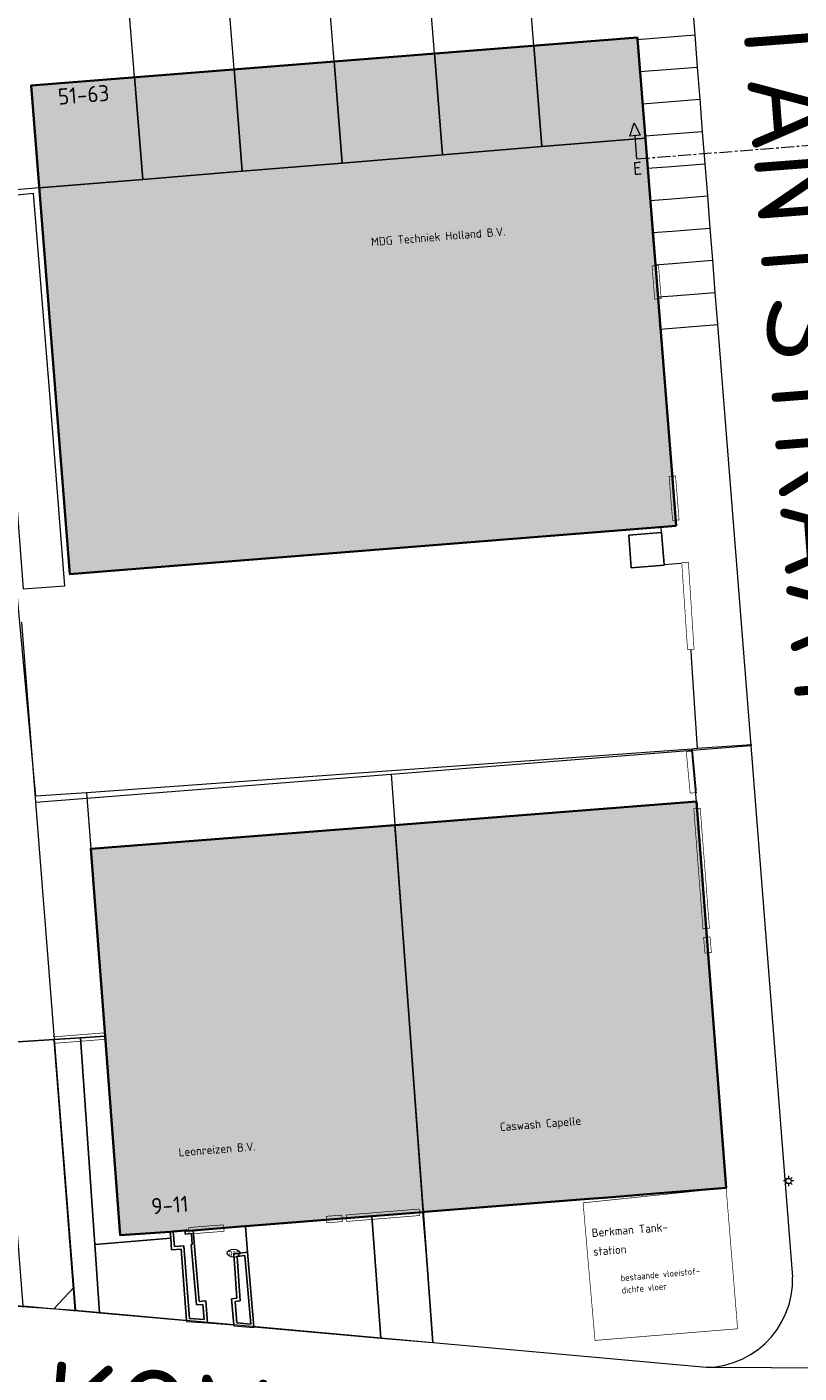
# Model space of a CAD drawing. Header units: metres. Extents: x 97476 to 98458, y 435938 to 436449.
# Tile 30 of 52: x 98147 to 98207, y 436094 to 436198. Entities that reach past the tile are written whole.
import ezdxf
from ezdxf.enums import TextEntityAlignment as Align
from ezdxf.lldxf.tags import DXFTag

# ---------------------------------------------------------------- set-up
doc = ezdxf.new("R2010")
doc.units = ezdxf.units.M
doc.linetypes.add('ZZ-CENTER-SO', pattern=[8, 5, -1, 1, -1])
for name, color, linetype, lineweight in [('B-RO-OG-BEBOUWING-V', 254, 'Continuous', 18), ('B-WE-IE-TERREINAFSCHEIDING_KUNSTMATIG_HEKWERK-G', 252, 'IE-TERREINAFSCHEIDING-KUNSTMATIG', 18), ('B-WE-KG-GRENS_PERCEEL-G', 150, 'KG-PERCEEL', 18), ('B-WE-KL-ET_LS_OV_LICHTMAST-S', 1, 'Continuous', 18), ('B-WE-KL-GAS_PUT-S', 252, 'Continuous', 18), ('B-WE-OG-BEBOUWING-GV', 4, 'Continuous', 35), ('B-WE-OG-BEBOUWING_ENTREE_GARAGE-G', 4, 'Continuous', 18), ('B-WE-OG-BEBOUWING_HOOFDGEBOUW-G', 4, 'Continuous', 18), ('B-WE-OG-BEBOUWING_HUISNUMMER-T25-500', 7, 'Continuous', 25), ('B-WE-OG-BEBOUWING_LAGE TRAFO-GV', 4, 'Continuous', 18), ('B-WE-OG-BEBOUWING_STRAATNAAM-T35-2000', 2, 'Continuous', 35), ('B-WE-OG-GRONDGEBRUIK-T25-250', 7, 'Continuous', 25), ('B-WE-OG-TERREIN_ERF-GV', 252, 'Continuous', 18), ('B-WE-VH-VERHARDING_OPEN-GV', 252, 'Continuous', 18), ('B-WE-VH-VERHARDING_SIERBESTRATING-GV', 252, 'Continuous', 18), ('N-WE-OG-BEBOUWING-T25-200', 7, 'Continuous', 25), ('X-XX-AL-VERWIJZING-S-200', 7, 'Continuous', 18), ('X-XX-AL-VERWIJZING_DOORSNEDE-G', 7, 'ZZ-CENTER-SO', 18)]:
    doc.layers.add(name, color=color, linetype=linetype, lineweight=lineweight)
doc.styles.add('NLCS-ISO', font='NLCS-ISO.ttf')
doc.styles.add('NLCS-ISO-M200-T25', font='NLCS-ISO.ttf', dxfattribs={"height": 0.5})
doc.styles.add('NLCS-ISO-M2000-T35', font='NLCS-ISO.ttf', dxfattribs={"height": 7})
doc.styles.add('NLCS-ISO-M250-T25', font='NLCS-ISO.ttf', dxfattribs={"height": 0.625})
doc.styles.add('NLCS-ISO-M500-T25', font='NLCS-ISO.ttf', dxfattribs={"height": 1.25})
doc.styles.get("Standard").update_dxf_attribs({"font": 'arial.ttf'})
doc.linetypes.add('IE-TERREINAFSCHEIDING-KUNSTMATIG', pattern='A,4,[82,NLCS.SHX,S=0.75,R=90,X=0,Y=0],4,-2', length=10)
tags = doc.linetypes.add('KG-PERCEEL', pattern='A,5.5,-2,["P",Standard,S=1.8,R=0,X=-0.5,Y=-0.9],-2,5.5,-2,[5,NLCS.SHX,S=0.75,R=0,X=0,Y=0],-2', length=19).pattern_tags.tags
tags[6] = DXFTag(74, 10)

# ---------------------------------------------------------------- blocks, each defined once
blk = doc.blocks.new('SKL-ET_OV_LICHTMAST-SO')
at = {"color": 0, "linetype": 'ByBlock', "lineweight": 18}
for points in [[(-1.25, 0), (-2, 0)], [(-1.41, 1.41), (-0.88, 0.88)], [(0, 2), (0, 1.25)], [(0.88, 0.88), (1.41, 1.41)], [(2, 0), (1.25, 0)], [(-1.41, -1.41), (-0.88, -0.88)], [(0, -1.25), (0, -2)], [(0.88, -0.88), (1.41, -1.41)]]:
    blk.add_lwpolyline(points, dxfattribs=at)
blk.add_circle((0, 0), 1, dxfattribs=at)
blk = doc.blocks.new('SKL-GAS_PUT-SO')
at = {"color": 0, "linetype": 'ByBlock', "lineweight": 18}
blk.add_ellipse((0, 0), major_axis=(2.5, 0), ratio=0.601255, dxfattribs=at)
at = {"color": 0, "linetype": 'ByBlock', "lineweight": 18, "style": 'NLCS-ISO'}
blk.add_text('gas', height=1.8, dxfattribs=at).set_placement((0.12, 0.3), align=Align.MIDDLE_CENTER)
blk = doc.blocks.new('SAL-VERWIJZING_DOORSNEDE_BOVEN-SO')
for p, q in [((-2, 9), (0, 14)), ((0, 14), (2, 9)), ((2, 9), (-2, 9)), ((0, 0), (0, 9))]:
    blk.add_line(p, q)
at = {"lineweight": 50, "style": 'NLCS-ISO'}
blk.add_attdef('...', text='', height=5, dxfattribs=at).set_placement((-0.05, -1.19), align=Align.TOP_CENTER)

msp = doc.modelspace()

# ---------------------------------------------------------------- hatches: boundary and pattern name
at = {"layer": 'B-RO-OG-BEBOUWING-V', "transparency": 33554495}
h = msp.add_hatch(color=256, dxfattribs=at)
h.dxf.hatch_style = 1
h.paths.add_polyline_path([(98155.51, 436193.49), (98155.49, 436193.77), (98147.48, 436193.13), (98148.1, 436185.21), (98148.14, 436185.22), (98156.11, 436185.87)])
h.paths.add_polyline_path([(98163.2, 436194.09), (98163.18, 436194.37), (98155.49, 436193.77), (98155.51, 436193.49), (98156.11, 436185.87), (98163.81, 436186.5)])
h.paths.add_polyline_path([(98170.94, 436194.69), (98170.92, 436194.99), (98163.18, 436194.37), (98163.2, 436194.09), (98163.81, 436186.5), (98171.54, 436187.14)])
h.paths.add_polyline_path([(98178.7, 436195.3), (98178.67, 436195.6), (98170.92, 436194.99), (98170.94, 436194.69), (98171.54, 436187.14), (98179.29, 436187.78)])
h.paths.add_polyline_path([(98186.39, 436195.9), (98186.37, 436196.21), (98178.67, 436195.6), (98178.7, 436195.3), (98179.29, 436187.78), (98186.99, 436188.41)])
h.paths.add_polyline_path([(98194.76, 436191.72), (98194.56, 436194.21), (98194.38, 436196.52), (98194.36, 436196.73), (98194.38, 436196.74), (98194.37, 436196.84), (98186.37, 436196.21), (98186.39, 436195.9), (98186.99, 436188.41), (98194.97, 436189.07), (98194.96, 436189.23), (98194.95, 436189.26)])
h.paths.add_polyline_path([(98195.35, 436184.25), (98195.15, 436186.74), (98194.97, 436189.07), (98186.99, 436188.41), (98179.29, 436187.78), (98171.54, 436187.14), (98163.81, 436186.5), (98156.11, 436185.87), (98148.1, 436185.21), (98150.47, 436155.35), (98154.29, 436155.65), (98197.37, 436159.07), (98197.06, 436163.07), (98196.16, 436174.28), (98196.14, 436174.28), (98195.94, 436176.78), (98195.75, 436179.26), (98195.55, 436181.76)])
h = msp.add_hatch(color=256, dxfattribs=at)
h.dxf.hatch_style = 1
h.paths.add_polyline_path([(98175.61, 436135.94), (98175.61, 436135.94), (98152.09, 436134.1), (98153.2, 436119.62), (98154.38, 436104.21), (98158.23, 436104.48), (98158.47, 436104.5), (98159.39, 436104.57), (98159.54, 436104.58), (98159.54, 436104.55), (98160.02, 436104.59), (98163.67, 436104.88), (98163.67, 436104.89), (98164.06, 436104.92), (98173.82, 436105.69), (98177.78, 436106.01), (98177.81, 436106.01), (98176.64, 436121.98)])
h.paths.add_polyline_path([(98198.94, 436137.76), (98175.61, 436135.94), (98176.64, 436121.98), (98177.81, 436106.01), (98190.27, 436107), (98192.09, 436107.14), (98196.09, 436107.46), (98201.23, 436107.87), (98199.87, 436125.61)])

# ---------------------------------------------------------------- linework, layer by layer
at = {"layer": 'B-WE-IE-TERREINAFSCHEIDING_KUNSTMATIG_HEKWERK-G', "ltscale": 0.2}
for p, q in [((98150.75, 436100.15), (98149.27, 436119.31)), ((98149.25, 436098.53), (98150.75, 436100.15)), ((98141.87, 436099.19), (98149.25, 436098.53))]:
    msp.add_line(p, q, dxfattribs=at)
for points in [[(98196.23, 436158.57), (98196.2, 436158.97)], [(98196.44, 436156.09), (98197.73, 436156.19)], [(98147.84, 436138.16), (98146.33, 436154.68)], [(98198.5, 436149.51), (98198.54, 436148.9)], [(98198.54, 436148.9), (98199, 436141.85)], [(98198.58, 436141.82), (98151.76, 436138.44)], [(98199, 436141.85), (98198.58, 436141.82)], [(98203.21, 436142.15), (98199, 436141.85)], [(98151.76, 436138.44), (98147.84, 436138.16)], [(98151.76, 436138.44), (98152.09, 436134.1)]]:
    msp.add_lwpolyline(points, dxfattribs=at)
at = {"layer": 'B-WE-KG-GRENS_PERCEEL-G', "ltscale": 0.2}
for points in [[(98198.22, 436204.4), (98198.8, 436197.05)], [(98186.39, 436195.9), (98185.8, 436203.38)], [(98178.7, 436195.3), (98178.1, 436202.75)], [(98163.2, 436194.09), (98162.61, 436201.47)], [(98170.94, 436194.69), (98170.35, 436202.11)], [(98155.51, 436193.49), (98154.92, 436200.84)], [(98194.36, 436196.7), (98198.8, 436197.05)], [(98198.8, 436197.05), (98199, 436194.56)], [(98186.99, 436188.41), (98186.39, 436195.9)], [(98194.38, 436196.52), (98194.36, 436196.7)], [(98194.56, 436194.21), (98194.38, 436196.52)], [(98179.29, 436187.78), (98178.7, 436195.3)], [(98163.81, 436186.5), (98163.2, 436194.09)], [(98171.54, 436187.14), (98170.94, 436194.69)], [(98194.56, 436194.21), (98199, 436194.56)], [(98194.76, 436191.72), (98194.56, 436194.21)], [(98199, 436194.56), (98199.19, 436192.07)], [(98156.11, 436185.87), (98155.51, 436193.49)], [(98194.76, 436191.72), (98199.19, 436192.07)], [(98199.19, 436192.07), (98199.39, 436189.58)], [(98194.95, 436189.26), (98194.76, 436191.72)], [(98194.97, 436189.07), (98186.99, 436188.41)], [(98194.96, 436189.23), (98194.95, 436189.26)], [(98194.96, 436189.23), (98196.97, 436189.39)], [(98194.97, 436189.07), (98194.96, 436189.23)], [(98195.15, 436186.74), (98194.97, 436189.07)], [(98196.97, 436189.39), (98199.39, 436189.58)], [(98199.39, 436189.58), (98199.59, 436187.09)], [(98179.29, 436187.78), (98171.54, 436187.14)], [(98186.99, 436188.41), (98179.29, 436187.78)], [(98171.54, 436187.14), (98163.81, 436186.5)], [(98195.15, 436186.74), (98196.99, 436186.88)], [(98195.35, 436184.25), (98195.15, 436186.74)], [(98196.99, 436186.88), (98199.59, 436187.09)], [(98199.59, 436187.09), (98199.78, 436184.6)], [(98156.11, 436185.87), (98148.14, 436185.22)], [(98163.81, 436186.5), (98156.11, 436185.87)], [(98148.14, 436185.22), (98144.11, 436184.88)], [(98197.02, 436184.38), (98199.78, 436184.6)], [(98199.78, 436184.6), (98199.98, 436182.11)], [(98195.35, 436184.25), (98197.02, 436184.38)], [(98195.55, 436181.76), (98195.35, 436184.25)], [(98195.55, 436181.76), (98197.05, 436181.88)], [(98195.75, 436179.26), (98195.55, 436181.76)], [(98197.05, 436181.88), (98199.98, 436182.11)], [(98199.98, 436182.11), (98200.18, 436179.62)], [(98195.75, 436179.26), (98197.08, 436179.37)], [(98195.94, 436176.78), (98195.75, 436179.26)], [(98197.08, 436179.37), (98200.18, 436179.62)], [(98200.18, 436179.62), (98200.37, 436177.13)], [(98195.94, 436176.78), (98197.11, 436176.87)], [(98196.14, 436174.28), (98195.94, 436176.78)], [(98197.11, 436176.87), (98200.37, 436177.13)], [(98200.37, 436177.13), (98200.57, 436174.64)], [(98196.14, 436174.28), (98200.57, 436174.64)], [(98200.57, 436174.64), (98203.13, 436142.09)], [(98146.73, 436151.64), (98147.82, 436137.7)], [(98175.32, 436139.88), (98203.13, 436142.09)], [(98203.13, 436142.09), (98206.37, 436100.98)], [(98147.82, 436137.7), (98151.79, 436138.01), (98175.32, 436139.88)], [(98175.32, 436139.88), (98176.64, 436121.98), (98178.55, 436095.91)], [(98147.82, 436137.7), (98150.92, 436098.41)], [(98100.32, 436101.88), (98150.92, 436098.41)], [(98199.7, 436094), (98200.42, 436094.05), (98201.12, 436094.17), (98201.81, 436094.37), (98202.48, 436094.64), (98203.11, 436094.98), (98203.7, 436095.38), (98204.25, 436095.84), (98204.74, 436096.36), (98205.18, 436096.93), (98205.55, 436097.54), (98205.86, 436098.18), (98206.1, 436098.86), (98206.26, 436099.56), (98206.36, 436100.27), (98206.37, 436100.98)], [(98150.92, 436098.41), (98178.55, 436095.91)], [(98178.55, 436095.91), (98199.7, 436094)], [(98199.7, 436094), (98224.96, 436093.88)]]:
    msp.add_lwpolyline(points, dxfattribs=at)
at = {"layer": 'B-WE-OG-BEBOUWING-GV'}
for points in [[(98197.37, 436159.07), (98197.06, 436163.07), (98195.98, 436176.66), (98195.77, 436179.3), (98194.38, 436196.74), (98194.37, 436196.84), (98147.48, 436193.13), (98150.47, 436155.35), (98154.29, 436155.65)], [(98198.94, 436137.76), (98175.61, 436135.94), (98152.09, 436134.1), (98153.2, 436119.62), (98154.38, 436104.21), (98158.23, 436104.48), (98158.47, 436104.5), (98159.39, 436104.57), (98159.54, 436104.58), (98159.54, 436104.55), (98160.02, 436104.59), (98163.67, 436104.88), (98163.67, 436104.89), (98164.06, 436104.92), (98173.82, 436105.69), (98177.78, 436106.01), (98177.9, 436106.02), (98190.27, 436107), (98192.09, 436107.14), (98196.09, 436107.46), (98201.23, 436107.87), (98199.87, 436125.61)]]:
    msp.add_lwpolyline(points, close=True, dxfattribs=at)
at = {"layer": 'B-WE-OG-BEBOUWING_ENTREE_GARAGE-G', "const_width": 0.05}
for points in [[(98196.21, 436176.65), (98195.71, 436176.61), (98195.5, 436179.18), (98196, 436179.22)], [(98197.59, 436159.54), (98197.09, 436159.5), (98196.82, 436162.9), (98197.32, 436162.94)], [(98198.75, 436149.53), (98198.25, 436149.49), (98197.8, 436156.23), (98198.31, 436156.27)], [(98198.95, 436138.45), (98198.45, 436138.41), (98198.15, 436141.62), (98198.65, 436141.66)], [(98199.94, 436127.95), (98199.44, 436127.91), (98198.73, 436137.2), (98199.23, 436137.24)], [(98200.09, 436126.08), (98199.59, 436126.04), (98199.49, 436127.25), (98199.99, 436127.29)], [(98149.3, 436119.06), (98149.25, 436119.56), (98153.18, 436119.87), (98153.23, 436119.37)], [(98190.17, 436106.72), (98201.23, 436107.87), (98202.12, 436096.98), (98191.09, 436096.08)], [(98171.51, 436105.77), (98171.56, 436105.27), (98170.35, 436105.18), (98170.31, 436105.68)], [(98171.89, 436105.28), (98171.84, 436105.78), (98177.49, 436106.24), (98177.53, 436105.74)], [(98159.71, 436104.31), (98159.66, 436104.81), (98162.36, 436105.02), (98162.41, 436104.52)]]:
    msp.add_lwpolyline(points, close=True, dxfattribs=at)
at = {"layer": 'B-WE-OG-BEBOUWING_HOOFDGEBOUW-G'}
for points in [[(98186.39, 436195.9), (98186.37, 436196.21), (98178.67, 436195.6), (98178.7, 436195.3), (98179.29, 436187.78), (98186.99, 436188.41), (98186.39, 436195.9)], [(98194.76, 436191.72), (98194.56, 436194.21), (98194.38, 436196.52), (98194.36, 436196.73), (98194.38, 436196.74), (98194.37, 436196.84), (98186.37, 436196.21), (98186.39, 436195.9), (98186.99, 436188.41), (98194.97, 436189.07), (98194.96, 436189.23), (98194.95, 436189.26), (98194.76, 436191.72)], [(98170.94, 436194.69), (98170.92, 436194.99), (98163.18, 436194.37), (98163.2, 436194.09), (98163.81, 436186.5), (98171.54, 436187.14), (98170.94, 436194.69)], [(98178.7, 436195.3), (98178.67, 436195.6), (98170.92, 436194.99), (98170.94, 436194.69), (98171.54, 436187.14), (98179.29, 436187.78), (98178.7, 436195.3)], [(98163.2, 436194.09), (98163.18, 436194.37), (98155.49, 436193.77), (98155.51, 436193.49), (98156.11, 436185.87), (98163.81, 436186.5), (98163.2, 436194.09)], [(98155.51, 436193.49), (98155.49, 436193.77), (98147.48, 436193.13), (98148.1, 436185.21), (98148.14, 436185.22), (98156.11, 436185.87), (98155.51, 436193.49)], [(98195.35, 436184.25), (98195.15, 436186.74), (98194.97, 436189.07), (98186.99, 436188.41), (98179.29, 436187.78), (98171.54, 436187.14), (98163.81, 436186.5), (98156.11, 436185.87), (98148.1, 436185.21), (98150.47, 436155.35), (98154.29, 436155.65), (98197.37, 436159.07), (98197.06, 436163.07), (98196.16, 436174.28), (98196.14, 436174.28), (98195.94, 436176.78), (98195.75, 436179.26), (98195.55, 436181.76), (98195.35, 436184.25)], [(98198.94, 436137.76), (98175.61, 436135.94), (98176.64, 436121.98), (98177.81, 436106.01), (98190.27, 436107), (98192.09, 436107.14), (98196.09, 436107.46), (98201.23, 436107.87), (98199.87, 436125.61), (98198.94, 436137.76)], [(98175.61, 436135.94), (98175.61, 436135.94), (98152.09, 436134.1), (98153.2, 436119.62), (98154.38, 436104.21), (98158.23, 436104.48), (98158.47, 436104.5), (98159.39, 436104.57), (98159.54, 436104.58), (98159.54, 436104.55), (98160.02, 436104.59), (98163.67, 436104.88), (98163.67, 436104.89), (98164.06, 436104.92), (98173.82, 436105.69), (98177.78, 436106.01), (98177.81, 436106.01), (98176.64, 436121.98), (98175.61, 436135.94)]]:
    msp.add_lwpolyline(points, close=True, dxfattribs=at)
at = {"layer": 'B-WE-OG-BEBOUWING_LAGE TRAFO-GV'}
msp.add_lwpolyline([(98196.44, 436156.09), (98196.23, 436158.57), (98193.7, 436158.36), (98193.9, 436155.83), (98196.44, 436156.04)], close=True, dxfattribs=at)
at = {"layer": 'B-WE-OG-TERREIN_ERF-GV'}
for points in [[(98150.08, 436154.45), (98148.85, 436170.25), (98147.67, 436184.78), (98144.52, 436184.48), (98144.74, 436182.08), (98145.45, 436172.86), (98146.86, 436154.21)], [(98145.24, 436119.09), (98149.27, 436119.36), (98151.31, 436119.49), (98153.2, 436119.62), (98152.09, 436134.1), (98175.61, 436135.94), (98198.94, 436137.76), (98198.58, 436141.82), (98151.76, 436138.44), (98147.84, 436138.16), (98146.33, 436154.68), (98145.47, 436166.34), (98095, 436162.35), (98095.94, 436150.69), (98096.26, 436146.72), (98123.35, 436148.87), (98142.76, 436150.41)], [(98196.23, 436158.57), (98196.44, 436156.09), (98196.44, 436156.04), (98193.9, 436155.83), (98193.7, 436158.36)], [(98152.41, 436103.49), (98158.28, 436103.98), (98158.23, 436104.48), (98154.38, 436104.21), (98153.2, 436119.62), (98151.31, 436119.49)], [(98159.39, 436104.57), (98159.4, 436104.3), (98159.89, 436104.34), (98159.93, 436103.49), (98159.87, 436103.48), (98160.26, 436098.83), (98160.76, 436098.87), (98160.86, 436097.69), (98159.74, 436097.77), (98159.3, 436103.4), (98158.57, 436103.34), (98158.47, 436104.5), (98158.23, 436104.48), (98158.28, 436103.98), (98158.35, 436103.08), (98159.08, 436103.14), (98159.51, 436097.63), (98159.51, 436097.54), (98161.12, 436097.43), (98160.99, 436099.13), (98160.48, 436099.09), (98160.02, 436104.59), (98159.54, 436104.55), (98159.54, 436104.58)], [(98158.47, 436104.5), (98158.57, 436103.34), (98159.3, 436103.4), (98159.74, 436097.77), (98160.86, 436097.69), (98160.76, 436098.87), (98160.26, 436098.83), (98159.87, 436103.48), (98159.93, 436103.49), (98159.89, 436104.34), (98159.4, 436104.3), (98159.39, 436104.57)], [(98164.22, 436102.91), (98163.16, 436102.78), (98163.39, 436099.34), (98162.99, 436099.29), (98163.15, 436097.28), (98163.15, 436097.21), (98164.71, 436097.07), (98164.71, 436097.13)], [(98164.01, 436102.66), (98164.47, 436097.33), (98163.38, 436097.43), (98163.25, 436099.08), (98163.64, 436099.13), (98163.41, 436102.57)], [(98164.01, 436102.66), (98163.41, 436102.57), (98163.64, 436099.13), (98163.25, 436099.08), (98163.38, 436097.43), (98164.47, 436097.33)]]:
    msp.add_lwpolyline(points, close=True, dxfattribs=at)
at = {"layer": 'B-WE-VH-VERHARDING_OPEN-GV'}
for points in [[(98149.27, 436119.36), (98145.24, 436119.09), (98145.92, 436110.53), (98146, 436109.62), (98146.84, 436098.75), (98150.75, 436098.4), (98150.89, 436098.39)], [(98149.27, 436119.36), (98150.89, 436098.39), (98152.77, 436098.22), (98152.41, 436103.49), (98151.31, 436119.49)], [(98164.71, 436097.13), (98174.52, 436096.26), (98173.82, 436105.69), (98164.06, 436104.92), (98164.22, 436102.91)], [(98174.52, 436096.26), (98178.56, 436095.91), (98178.04, 436102.96), (98177.78, 436106.01), (98173.82, 436105.69)], [(98158.28, 436103.98), (98152.41, 436103.49), (98152.77, 436098.22), (98159.51, 436097.63), (98159.08, 436103.14), (98158.35, 436103.08)]]:
    msp.add_lwpolyline(points, close=True, dxfattribs=at)
at = {"layer": 'B-WE-VH-VERHARDING_SIERBESTRATING-GV'}
msp.add_lwpolyline([(98161.12, 436097.43), (98163.15, 436097.28), (98162.99, 436099.29), (98163.39, 436099.34), (98163.16, 436102.78), (98164.22, 436102.91), (98164.06, 436104.92), (98163.67, 436104.89), (98163.67, 436104.88), (98160.02, 436104.59), (98160.48, 436099.09), (98160.99, 436099.13)], close=True, dxfattribs=at)
at = {"layer": 'X-XX-AL-VERWIJZING_DOORSNEDE-G', "ltscale": 0.2}
msp.add_line((98194.33, 436187.46), (98218.25, 436189.35), dxfattribs=at)

# ---------------------------------------------------------------- block references
at = {"layer": 'B-WE-KL-ET_LS_OV_LICHTMAST-S', "xscale": 0.2, "yscale": 0.2, "zscale": 0.2}
msp.add_blockref('SKL-ET_OV_LICHTMAST-SO', (98206.06, 436108.41), dxfattribs=at)
at = {"layer": 'B-WE-KL-GAS_PUT-S', "xscale": 0.2, "yscale": 0.2, "zscale": 0.2}
msp.add_blockref('SKL-GAS_PUT-SO', (98163.14, 436102.83), dxfattribs=at)
at = {"layer": 'X-XX-AL-VERWIJZING-S-200', "xscale": 0.2, "yscale": 0.2, "zscale": 0.2, "rotation": 4.519397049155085}
msp.add_blockref('SAL-VERWIJZING_DOORSNEDE_BOVEN-SO', (98194.33, 436187.46), dxfattribs=at).add_auto_attribs({'...': 'E'})

# ---------------------------------------------------------------- texts
at = {"layer": 'B-WE-OG-BEBOUWING_HUISNUMMER-T25-500', "style": 'NLCS-ISO-M500-T25'}
for s, rotation, p in [('51-63', 4.5, (98151.54, 436192.42)), ('9-11', 4.3, (98158.21, 436106.55))]:
    msp.add_text(s, height=1.25, rotation=rotation, dxfattribs=at).set_placement(p, align=Align.MIDDLE)
at = {"layer": 'B-WE-OG-BEBOUWING_STRAATNAAM-T35-2000', "style": 'NLCS-ISO-M2000-T35'}
for s, rotation, p in [('SEXTANTSTRAAT', 274.4, (98207.44, 436179.65)), ('KOMPASSTRAAT', 354.9, (98182.31, 436088.03))]:
    msp.add_text(s, height=7, rotation=rotation, dxfattribs=at).set_placement(p, align=Align.MIDDLE)
at = {"layer": 'B-WE-OG-GRONDGEBRUIK-T25-250', "style": 'NLCS-ISO-M250-T25'}
for s, p in [('MDG Techniek Holland B.V.', (98173.8, 436180.71)), ('Caswash Capelle', (98183.76, 436112.26)), ('Leonreizen B.V.', (98158.92, 436110.3)), ('Berkman Tank-', (98190.86, 436104.07)), ('station', (98190.97, 436102.62))]:
    msp.add_text(s, height=0.65, rotation=4.5255, dxfattribs=at).set_placement(p)
at = {"layer": 'N-WE-OG-BEBOUWING-T25-200', "style": 'NLCS-ISO-M200-T25'}
for s, p in [('bestaande vloeistof-', (98193.09, 436100.65)), ('dichte vloer', (98193.17, 436099.71))]:
    msp.add_text(s, height=0.5, rotation=5.2444, dxfattribs=at).set_placement(p)

doc.saveas('drawing.dxf')
